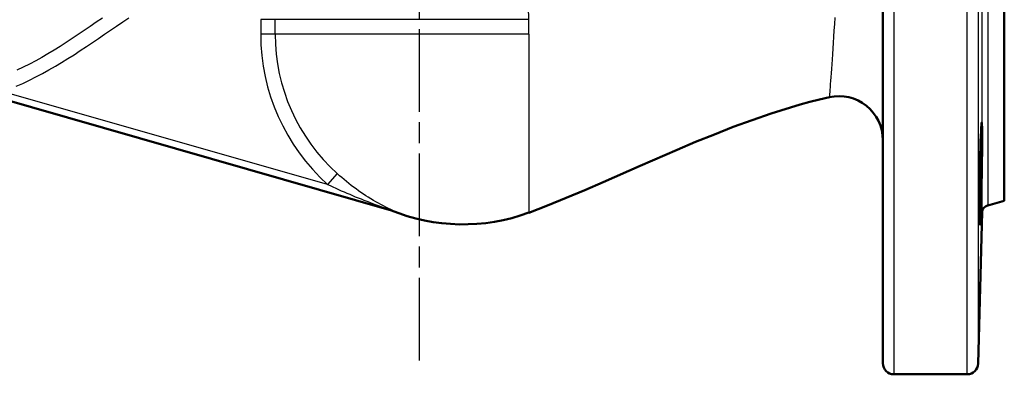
# Model space of a CAD drawing. Header units: millimetres. Extents: x 24 to 388, y 79 to 514.
# Tile 3 of 8: x 96 to 230, y 228 to 276. Entities that reach past the tile are written whole.
import ezdxf

# ---------------------------------------------------------------- set-up
doc = ezdxf.new("R2010")
doc.units = ezdxf.units.MM
doc.header["$LTSCALE"] = 2
doc.linetypes.add('CHAIN', pattern=[0.3543, 0.2362, -0.0295, 0.0591, -0.0295])
for name, color, linetype, lineweight in [('Mittellinie(DIN)', 4, 'CHAIN', 25), ('Sichtbare Kanten(DIN)', 7, 'Continuous', 50), ('Sichtbare tangentiale Kanten(DIN)', 3, 'Continuous', 25)]:
    doc.layers.add(name, color=color, linetype=linetype, lineweight=lineweight)

msp = doc.modelspace()

# ---------------------------------------------------------------- linework, layer by layer
at = {"layer": 'Mittellinie(DIN)', "linetype": 'CHAIN', "ltscale": 23.990969}
msp.add_line((150.36, 512.82), (150.36, 229.01), dxfattribs=at)
at = {"layer": 'Sichtbare Kanten(DIN)'}
for p, q in [((213.76, 229.11), (213.76, 341.11)), ((230.36, 251.32), (230.36, 318.9)), ((90.49, 266.1), (146.62, 250.03)), ((230.36, 251.32), (228.09, 250.7)), ((227.34, 249.76), (226.8, 229.07)), ((215.26, 227.61), (225.3, 227.61))]:
    msp.add_line(p, q, dxfattribs=at)
at = {"layer": 'Sichtbare Kanten(DIN)', "flags": 128}
for points in [[(206.45, 265.5), (205.11, 265.19), (203.77, 264.85), (202.45, 264.49), (201.12, 264.1), (198.5, 263.28), (195.89, 262.38), (193.3, 261.43), (190.73, 260.42), (188.17, 259.38), (185.64, 258.31), (180.59, 256.11), (175.55, 253.88), (173.02, 252.79), (170.49, 251.72), (167.94, 250.69), (165.36, 249.71)], [(227.17, 250.99), (227.15, 250.22), (227.12, 249.53), (227.09, 248.96), (227.07, 248.52), (227.05, 248.22), (227.03, 248.07), (227.01, 248.07), (227, 248.21), (226.99, 248.5), (226.98, 248.93), (226.98, 249.49), (226.97, 250.15), (226.98, 250.91), (226.98, 251.78), (226.99, 252.72), (227, 253.72), (227.02, 254.73), (227.03, 255.73), (227.05, 256.71), (227.07, 257.69), (227.1, 258.61), (227.12, 259.46), (227.15, 260.2), (227.18, 260.82), (227.2, 261.33), (227.23, 261.72), (227.25, 261.96), (227.28, 262.05), (227.3, 261.99), (227.31, 261.78), (227.33, 261.42), (227.34, 260.92), (227.34, 260.3), (227.34, 259.59), (227.33, 258.76), (227.33, 257.83), (227.31, 256.84), (227.29, 255.84), (227.27, 254.85), (227.25, 253.82), (227.23, 252.8), (227.2, 251.85), (227.17, 250.99)]]:
    msp.add_lwpolyline(points, dxfattribs=at)
at = {"layer": 'Sichtbare Kanten(DIN)'}
for centre, radius, start, end in [((207.76, 259.65), 6, 0, 102.6772), ((228.34, 249.74), 1, 105, 178.5), ((145.7, 248.21), 2, 67.6223, 74.0292), ((156.36, 274.11), 26, 247.6223, 290.2522), ((215.26, 229.11), 1.5, 180, 270), ((225.3, 229.11), 1.5, 270, 358.5)]:
    msp.add_arc(centre, radius, start, end, dxfattribs=at)
at = {"layer": 'Sichtbare tangentiale Kanten(DIN)'}
for p, q in [((215.26, 342.61), (215.26, 227.61)), ((225.3, 227.61), (225.3, 342.61)), ((226.8, 341.14), (226.8, 229.07)), ((227.34, 249.76), (227.34, 320.45)), ((228.09, 319.51), (228.09, 250.7)), ((130.7, 276.11), (128.73, 276.11)), ((128.73, 276.11), (128.73, 274.11)), ((130.7, 274.11), (130.7, 276.11)), ((165.36, 276.11), (130.7, 276.11)), ((165.36, 274.11), (165.36, 276.11)), ((130.7, 274.11), (128.73, 274.11)), ((165.36, 274.11), (130.7, 274.11)), ((165.36, 274.11), (165.36, 249.71)), ((137.86, 253.58), (93.4, 266.3)), ((139.18, 255.05), (137.86, 253.58)), ((146.81, 249.97), (146.47, 250.06))]:
    msp.add_line(p, q, dxfattribs=at)
at = {"layer": 'Sichtbare tangentiale Kanten(DIN)', "flags": 128}
for points in [[(95.28, 267), (96.2, 267.4), (97.11, 267.82), (98, 268.27), (98.9, 268.74), (99.78, 269.23), (100.65, 269.73), (101.51, 270.25), (102.37, 270.78), (103.21, 271.32), (104.06, 271.87), (104.89, 272.43), (105.72, 272.99), (106.55, 273.55), (107.38, 274.12), (108.2, 274.68), (109.03, 275.24), (109.86, 275.8), (110.69, 276.36)], [(107.08, 276.32), (106.25, 275.76), (105.43, 275.19), (104.61, 274.63), (103.79, 274.08), (102.96, 273.53), (102.14, 272.99), (101.31, 272.46), (100.48, 271.94), (99.64, 271.44), (98.8, 270.95), (97.96, 270.48), (97.11, 270.03), (96.25, 269.6), (95.39, 269.2)], [(207.2, 276.39), (207.14, 275.49), (207.08, 274.61), (207.03, 273.76), (206.97, 272.94), (206.92, 272.15), (206.87, 271.4), (206.82, 270.68), (206.77, 270.01), (206.73, 269.37), (206.68, 268.78), (206.65, 268.23), (206.61, 267.73), (206.58, 267.28), (206.55, 266.87), (206.52, 266.51), (206.5, 266.21), (206.48, 265.95), (206.47, 265.76), (206.46, 265.61), (206.45, 265.53), (206.45, 265.5)], [(146.81, 249.97), (146.78, 250), (146.5, 250.14), (146.18, 250.29), (145.84, 250.46), (145.5, 250.63), (145.15, 250.81), (144.81, 251), (144.46, 251.19), (144.12, 251.39), (143.77, 251.59), (143.43, 251.81), (143.09, 252.02), (142.75, 252.25), (142.41, 252.48), (142.08, 252.71), (141.75, 252.95), (141.42, 253.2), (141.09, 253.45), (140.77, 253.7), (140.44, 253.96), (140.12, 254.23), (139.81, 254.5), (139.49, 254.77), (139.18, 255.05)], [(137.86, 253.58), (138.23, 253.41), (138.6, 253.23), (138.98, 253.06), (139.36, 252.89), (139.73, 252.72), (140.12, 252.56), (140.5, 252.39), (140.88, 252.23), (141.27, 252.06), (141.65, 251.9), (142.04, 251.75), (142.43, 251.59), (142.82, 251.43), (143.21, 251.28), (143.6, 251.13), (143.99, 250.98), (144.38, 250.84), (144.77, 250.69), (145.16, 250.55), (145.54, 250.42), (145.92, 250.29), (146.28, 250.16), (146.59, 250.05), (146.62, 250.03)]]:
    msp.add_lwpolyline(points, dxfattribs=at)
at = {"layer": 'Sichtbare tangentiale Kanten(DIN)'}
for radius in [27.64, 25.66]:
    msp.add_arc((156.36, 274.11), radius, 180, 227.9632, dxfattribs=at)
for centre, major_axis, ratio, start_param, end_param in [((162.25, 276.11), (0, 9), 0.346154, 4.712389, 5.228345), ((146.07, 248.11), (0.55, 1.92), 0.877226, 6.171364, 6.283185)]:
    msp.add_ellipse(centre, major_axis=major_axis, ratio=ratio, start_param=start_param, end_param=end_param, dxfattribs=at)

doc.saveas('drawing.dxf')
